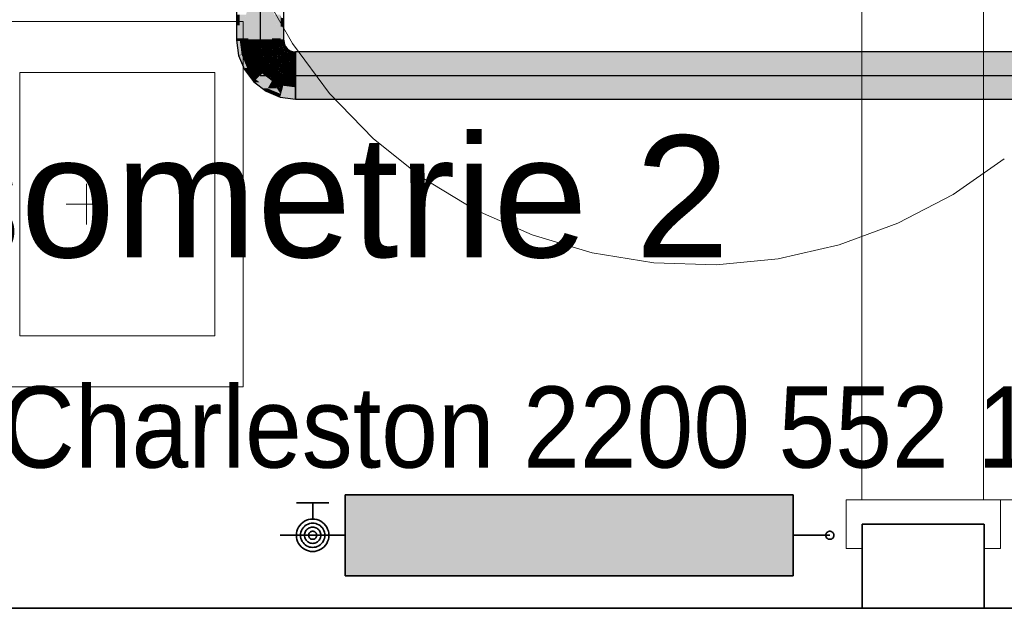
# Model space of a CAD drawing. Extents: x -297 to 573, y -46 to 548.
# Tile 13 of 256: x -34 to -10, y 193 to 208. Entities that reach past the tile are written whole.
import ezdxf
from ezdxf.lldxf.tags import DXFTag

# ---------------------------------------------------------------- set-up
doc = ezdxf.new("R2010")
doc.units = 0
doc.layers.get('0').update_dxf_attribs({"lineweight": 35})
for name, color, linetype, lineweight in [('0-Shading', 7, 'Continuous', 35), ('5_EG-BESTAND', 7, 'Continuous', 25), ('5_EG-HLSE', 7, 'Continuous', 25), ('5_EG-NEU', 7, 'Continuous', 25), ('H_Heizkoerpertext', 7, 'Continuous', 35)]:
    doc.layers.add(name, color=color, linetype=linetype, lineweight=lineweight)
for name, color, linetype, lineweight, true_color in [('H_Heizkoerper', 1, 'Continuous', 35, 0xff0000), ('H_Heizkoerperflaeche', 7, 'Continuous', 35, 0xc0c0c0), ('H_Ruecklauf', 5, 'Continuous', 35, 0x0000ff), ('H_Ruecklauf_EG', 5, 'Continuous', 25, 0x0000ff), ('H_Vorlauf', 1, 'Continuous', 35, 0xff0000), ('X_Text', 2, 'Continuous', 35, 0xffff00)]:
    doc.layers.add(name, color=color, linetype=linetype, lineweight=lineweight, true_color=true_color)
doc.styles.get("Standard").update_dxf_attribs({"font": 'arial.ttf'})
tags = doc.linetypes.add('ALL_S17', pattern=[0.0005, 0, -0.0005]).pattern_tags.tags
tags[6:7] = [DXFTag(74, 4), DXFTag(75, 0), DXFTag(340, '0'), DXFTag(46, 1.0), DXFTag(50, 0.0), DXFTag(44, 0.0), DXFTag(45, 0.0)]
tags[4:5] = [DXFTag(74, 4), DXFTag(75, 0), DXFTag(340, '0'), DXFTag(46, 1.0), DXFTag(50, 0.0), DXFTag(44, 0.0), DXFTag(45, 0.0)]
tags = doc.linetypes.add('PUNKT2_S9', pattern=[0.0005, 0, -0.0005]).pattern_tags.tags
tags[6:7] = [DXFTag(74, 4), DXFTag(75, 0), DXFTag(340, '0'), DXFTag(46, 1.0), DXFTag(50, 0.0), DXFTag(44, 0.0), DXFTag(45, 0.0)]
tags[4:5] = [DXFTag(74, 4), DXFTag(75, 0), DXFTag(340, '0'), DXFTag(46, 1.0), DXFTag(50, 0.0), DXFTag(44, 0.0), DXFTag(45, 0.0)]

# ---------------------------------------------------------------- blocks, each defined once
blk = doc.blocks.new('Shading-A07ALD3F1N', base_point=(92.985, 118.47))
at = {"layer": '0-Shading', "color": 174, "true_color": 0x0000a0}
for points in [[(-28.677, 207.405), (-28.685, 207.405), (-28.61, 210.388)], [(-28.685, 207.405), (-28.61, 210.388), (-28.685, 210.388)], [(-28.677, 207.405), (-28.607, 207.664), (-28.671, 207.664)], [(-28.607, 207.405), (-28.677, 207.405), (-28.607, 207.664)], [(-27.6, 207.084), (-27.603, 207.084), (-27.6, 207.654)], [(-27.603, 207.084), (-27.6, 207.654), (-27.603, 207.654)], [(-27.6, 207.374), (-27.525, 207.374), (-27.6, 207.654)], [(-28.685, 207.374), (-28.677, 207.405), (-28.685, 207.405)], [(-28.678, 207.374), (-28.685, 207.374), (-28.677, 207.405)], [(-28.684, 207.084), (-28.607, 207.084), (-28.677, 207.405)], [(-28.607, 207.084), (-28.607, 207.405), (-28.677, 207.405)], [(-27.525, 207.374), (-27.525, 207.586), (-27.582, 207.586)], [(-28.685, 207.036), (-28.678, 207.374), (-28.685, 207.374)], [(-27.599, 207.036), (-27.525, 207.036), (-27.6, 207.374)], [(-27.525, 207.036), (-27.6, 207.374), (-27.525, 207.374)], [(-28.685, 207.036), (-28.611, 207.036), (-28.684, 207.084)], [(-28.637, 206.673), (-28.611, 207.036), (-28.685, 207.036)], [(-28.611, 207.036), (-28.684, 207.084), (-28.607, 207.084)], [(-28.589, 206.673), (-28.637, 206.673), (-28.611, 207.036)], [(-28.611, 207.036), (-28.607, 207.036), (-28.607, 207.084)], [(-28.59, 206.681), (-28.607, 207.036), (-28.611, 207.036)], [(-28.561, 206.681), (-28.59, 206.681), (-28.607, 207.036)], [(-27.599, 207.036), (-27.6, 207.084), (-27.603, 207.084)], [(-27.603, 207.036), (-27.599, 207.036), (-27.603, 207.084)], [(-27.591, 206.943), (-27.599, 207.036), (-27.603, 207.036)], [(-27.584, 206.961), (-27.525, 207.036), (-27.599, 207.036)], [(-27.581, 206.943), (-27.591, 206.943), (-27.599, 207.036)], [(-27.59, 206.941), (-27.581, 206.943), (-27.591, 206.943)], [(-27.579, 206.941), (-27.59, 206.941), (-27.581, 206.943)], [(-27.557, 206.86), (-27.579, 206.941), (-27.59, 206.941)], [(-27.515, 206.961), (-27.584, 206.961), (-27.525, 207.036)], [(-27.581, 206.943), (-27.515, 206.961), (-27.584, 206.961)], [(-27.508, 206.943), (-27.581, 206.943), (-27.515, 206.961)], [(-27.555, 206.891), (-27.508, 206.943), (-27.581, 206.943)], [(-27.54, 206.86), (-27.557, 206.86), (-27.579, 206.941)], [(-27.486, 206.891), (-27.555, 206.891), (-27.508, 206.943)], [(-28.636, 206.661), (-28.589, 206.673), (-28.637, 206.673)], [(-28.585, 206.661), (-28.636, 206.661), (-28.589, 206.673)], [(-28.496, 206.322), (-28.585, 206.661), (-28.636, 206.661)], [(-28.589, 206.673), (-28.561, 206.681), (-28.59, 206.681)], [(-28.558, 206.673), (-28.589, 206.673), (-28.561, 206.681)], [(-28.48, 206.35), (-28.558, 206.673), (-28.589, 206.673)], [(-28.471, 206.322), (-28.496, 206.322), (-28.585, 206.661)], [(-28.424, 206.35), (-28.48, 206.35), (-28.558, 206.673)], [(-27.554, 206.852), (-27.54, 206.86), (-27.557, 206.86)], [(-27.54, 206.86), (-27.486, 206.891), (-27.555, 206.891)], [(-27.533, 206.852), (-27.554, 206.852), (-27.54, 206.86)], [(-27.536, 206.83), (-27.533, 206.852), (-27.554, 206.852)], [(-27.463, 206.86), (-27.54, 206.86), (-27.486, 206.891)], [(-27.515, 206.831), (-27.463, 206.86), (-27.54, 206.86)], [(-27.514, 206.83), (-27.536, 206.83), (-27.533, 206.852)], [(-27.495, 206.776), (-27.514, 206.83), (-27.536, 206.83)], [(-27.44, 206.831), (-27.515, 206.831), (-27.463, 206.86)], [(-27.48, 206.791), (-27.44, 206.831), (-27.515, 206.831)], [(-27.48, 206.791), (-27.493, 206.791), (-27.514, 206.83)], [(-27.489, 206.782), (-27.497, 206.782), (-27.514, 206.83)], [(-27.495, 206.776), (-27.489, 206.782), (-27.497, 206.782)], [(-27.482, 206.776), (-27.495, 206.776), (-27.489, 206.782)], [(-27.419, 206.717), (-27.482, 206.776), (-27.495, 206.776)], [(-27.489, 206.782), (-27.48, 206.791), (-27.493, 206.791)], [(-27.468, 206.782), (-27.489, 206.782), (-27.48, 206.791)], [(-27.486, 206.78), (-27.468, 206.782), (-27.489, 206.782)], [(-27.465, 206.78), (-27.486, 206.78), (-27.468, 206.782)], [(-27.419, 206.717), (-27.465, 206.78), (-27.486, 206.78)], [(-27.388, 206.791), (-27.48, 206.791), (-27.44, 206.831)], [(-27.472, 206.785), (-27.388, 206.791), (-27.48, 206.791)], [(-27.38, 206.785), (-27.472, 206.785), (-27.388, 206.791)], [(-27.407, 206.739), (-27.38, 206.785), (-27.472, 206.785)], [(-27.407, 206.739), (-27.427, 206.739), (-27.465, 206.78)], [(-27.415, 206.725), (-27.425, 206.725), (-27.465, 206.78)], [(-27.415, 206.725), (-27.407, 206.739), (-27.427, 206.739)], [(-27.419, 206.717), (-27.415, 206.725), (-27.425, 206.725)], [(-27.4, 206.717), (-27.419, 206.717), (-27.415, 206.725)], [(-27.33, 206.681), (-27.4, 206.717), (-27.419, 206.717)], [(-27.371, 206.725), (-27.415, 206.725), (-27.407, 206.739)], [(-27.38, 206.707), (-27.371, 206.725), (-27.415, 206.725)], [(-27.315, 206.739), (-27.407, 206.739), (-27.31, 206.756)], [(-27.407, 206.739), (-27.31, 206.756), (-27.397, 206.756)], [(-27.323, 206.707), (-27.315, 206.739), (-27.407, 206.739)], [(-27.31, 206.756), (-27.397, 206.756), (-27.38, 206.785)], [(-27.323, 206.707), (-27.38, 206.707), (-27.371, 206.725)], [(-27.33, 206.681), (-27.323, 206.707), (-27.38, 206.707)], [(-27.235, 206.681), (-27.33, 206.681), (-27.235, 206.696)], [(-27.33, 206.681), (-27.235, 206.696), (-27.326, 206.696)], [(-27.235, 206.668), (-27.235, 206.681), (-27.33, 206.681)], [(-27.235, 206.696), (-27.326, 206.696), (-27.323, 206.707)], [(-27.235, 206.707), (-27.323, 206.707), (-27.235, 206.746)], [(-27.323, 206.707), (-27.235, 206.746), (-27.313, 206.746)], [(-27.235, 206.696), (-27.235, 206.707), (-27.323, 206.707)], [(-27.235, 206.746), (-27.313, 206.746), (-27.31, 206.756)], [(-27.235, 206.696), (-23.748, 206.696), (-27.235, 206.746)], [(-23.748, 206.696), (-27.235, 206.746), (-23.939, 206.746)], [(-27.235, 206.668), (-23.642, 206.668), (-27.235, 206.696)], [(-23.642, 206.668), (-27.235, 206.696), (-23.748, 206.696)], [(-23.642, 206.668), (-12.14, 206.668), (-23.939, 206.746)], [(-12.14, 206.668), (-23.939, 206.746), (-12.199, 206.746)], [(-12.161, 206.696), (23.876, 206.696), (-12.199, 206.746)], [(23.876, 206.696), (-12.199, 206.746), (23.742, 206.746)], [(-12.14, 206.668), (23.952, 206.668), (-12.161, 206.696)], [(23.952, 206.668), (-12.161, 206.696), (23.876, 206.696)], [(-28.491, 206.311), (-28.471, 206.322), (-28.496, 206.322)], [(-28.463, 206.311), (-28.491, 206.311), (-28.471, 206.322)], [(-28.261, 206.011), (-28.463, 206.311), (-28.491, 206.311)], [(-28.471, 206.322), (-28.424, 206.35), (-28.48, 206.35)], [(-28.403, 206.322), (-28.471, 206.322), (-28.424, 206.35)], [(-28.297, 206.066), (-28.403, 206.322), (-28.471, 206.322)], [(-28.26, 206.011), (-28.261, 206.011), (-28.463, 206.311)], [(-28.206, 206.066), (-28.297, 206.066), (-28.403, 206.322)], [(-28.26, 206.011), (-28.206, 206.066), (-28.297, 206.066)], [(-28.26, 206.011), (-28.26, 206.011), (-28.261, 206.011)], [(-28.135, 206.011), (-28.26, 206.011), (-28.206, 206.066)], [(-28.248, 206.001), (-28.259, 206.011), (-28.26, 206.011)], [(-28.259, 206.011), (-28.26, 206.011), (-28.26, 206.011)], [(-28.248, 206.001), (-28.135, 206.011), (-28.26, 206.011)], [(-28.122, 206.001), (-28.248, 206.001), (-28.135, 206.011)], [(-27.921, 205.847), (-28.048, 205.847), (-28.248, 206.001)], [(-27.921, 205.847), (-28.122, 206.001), (-28.248, 206.001)], [(-27.96, 205.78), (-27.921, 205.847), (-28.048, 205.847)], [(-27.759, 205.78), (-27.96, 205.78), (-27.921, 205.847)], [(-27.792, 205.71), (-27.759, 205.78), (-27.96, 205.78)], [(-27.59, 205.71), (-27.792, 205.71), (-27.759, 205.78)], [(-27.61, 205.635), (-27.59, 205.71), (-27.792, 205.71)], [(-27.235, 205.664), (-27.603, 205.664), (-27.59, 205.71)], [(-27.235, 205.635), (-27.61, 205.635), (-27.235, 205.664)], [(-27.61, 205.635), (-27.235, 205.664), (-27.603, 205.664)], [(-27.235, 205.586), (-27.235, 205.635), (-27.61, 205.635)], [(-27.235, 205.586), (-22.427, 205.586), (-27.235, 205.664)], [(-22.427, 205.586), (-27.235, 205.664), (-22.332, 205.664)], [(-22.427, 205.586), (-11.888, 205.586), (-22.332, 205.664)], [(-11.888, 205.586), (-22.332, 205.664), (-11.871, 205.664)], [(-11.888, 205.586), (24.632, 205.586), (-11.871, 205.664)], [(24.632, 205.586), (-11.871, 205.664), (24.722, 205.664)]]:
    blk.add_solid(points, dxfattribs=at)
at = {"layer": '0-Shading', "color": 172, "true_color": 0x0000d9}
for points in [[(-28.607, 207.084), (-28.395, 207.084), (-28.395, 207.876)], [(-27.815, 207.084), (-27.603, 207.084), (-27.815, 207.876)], [(-28.607, 207.084), (-28.452, 207.664), (-28.607, 207.664)], [(-27.603, 207.084), (-27.603, 207.664), (-27.758, 207.664)], [(-28.607, 207.036), (-28.395, 207.036), (-28.607, 207.084)], [(-28.395, 207.036), (-28.607, 207.084), (-28.395, 207.084)], [(-28.568, 206.736), (-28.395, 207.036), (-28.607, 207.036)], [(-28.356, 206.736), (-28.568, 206.736), (-28.395, 207.036)], [(-27.815, 207.036), (-27.603, 207.036), (-27.815, 207.084)], [(-27.603, 207.036), (-27.815, 207.084), (-27.603, 207.084)], [(-27.802, 206.936), (-27.603, 207.036), (-27.815, 207.036)], [(-27.608, 206.936), (-27.802, 206.936), (-27.603, 207.036)], [(-27.795, 206.886), (-27.608, 206.936), (-27.802, 206.936)], [(-27.615, 206.886), (-27.795, 206.886), (-27.608, 206.936)], [(-27.586, 206.833), (-27.622, 206.833), (-27.59, 206.936)], [(-27.622, 206.833), (-27.59, 206.936), (-27.608, 206.936)], [(-27.608, 206.936), (-27.59, 206.941), (-27.607, 206.941)], [(-27.59, 206.936), (-27.608, 206.936), (-27.59, 206.941)], [(-27.59, 206.941), (-27.607, 206.941), (-27.603, 207.036)], [(-27.554, 206.852), (-27.587, 206.852), (-27.59, 206.941)], [(-28.561, 206.681), (-28.356, 206.736), (-28.568, 206.736)], [(-28.333, 206.681), (-28.561, 206.681), (-28.356, 206.736)], [(-28.468, 206.456), (-28.333, 206.681), (-28.561, 206.681)], [(-28.24, 206.456), (-28.468, 206.456), (-28.333, 206.681)], [(-27.764, 206.811), (-27.615, 206.886), (-27.795, 206.886)], [(-27.625, 206.811), (-27.764, 206.811), (-27.615, 206.886)], [(-27.737, 206.746), (-27.625, 206.811), (-27.764, 206.811)], [(-27.721, 206.746), (-27.737, 206.746), (-27.725, 206.753)], [(-27.662, 206.648), (-27.721, 206.746), (-27.737, 206.746)], [(-27.637, 206.753), (-27.725, 206.753), (-27.625, 206.811)], [(-27.659, 206.648), (-27.637, 206.753), (-27.725, 206.753)], [(-27.659, 206.648), (-27.662, 206.648), (-27.721, 206.746)], [(-27.658, 206.648), (-27.659, 206.648), (-27.625, 206.811)], [(-27.658, 206.646), (-27.592, 206.699), (-27.647, 206.699)], [(-27.625, 206.646), (-27.658, 206.646), (-27.593, 206.678)], [(-27.658, 206.646), (-27.593, 206.678), (-27.618, 206.678)], [(-27.592, 206.699), (-27.647, 206.699), (-27.587, 206.811)], [(-27.647, 206.699), (-27.587, 206.811), (-27.625, 206.811)], [(-27.598, 206.626), (-27.645, 206.626), (-27.593, 206.678)], [(-27.587, 206.811), (-27.625, 206.811), (-27.586, 206.833)], [(-27.625, 206.811), (-27.586, 206.833), (-27.622, 206.833)], [(-27.593, 206.678), (-27.618, 206.678), (-27.592, 206.699)], [(-27.598, 206.626), (-27.505, 206.673), (-27.593, 206.673)], [(-27.506, 206.678), (-27.593, 206.678), (-27.522, 206.749)], [(-27.593, 206.678), (-27.572, 206.699), (-27.592, 206.699)], [(-27.505, 206.673), (-27.593, 206.673), (-27.506, 206.678)], [(-27.593, 206.673), (-27.506, 206.678), (-27.593, 206.678)], [(-27.592, 206.699), (-27.523, 206.754), (-27.59, 206.754)], [(-27.572, 206.699), (-27.592, 206.699), (-27.522, 206.749)], [(-27.592, 206.699), (-27.522, 206.749), (-27.529, 206.749)], [(-27.523, 206.754), (-27.59, 206.754), (-27.548, 206.833)], [(-27.59, 206.754), (-27.548, 206.833), (-27.586, 206.833)], [(-27.586, 206.833), (-27.554, 206.852), (-27.587, 206.852)], [(-27.548, 206.833), (-27.586, 206.833), (-27.554, 206.852)], [(-27.497, 206.638), (-27.574, 206.638), (-27.505, 206.673)], [(-27.495, 206.776), (-27.53, 206.776), (-27.554, 206.852)], [(-27.523, 206.754), (-27.495, 206.776), (-27.53, 206.776)], [(-27.522, 206.749), (-27.529, 206.749), (-27.523, 206.754)], [(-27.518, 206.754), (-27.523, 206.754), (-27.495, 206.776)], [(-27.522, 206.749), (-27.518, 206.754), (-27.523, 206.754)], [(-27.478, 206.749), (-27.522, 206.749), (-27.495, 206.776)], [(-27.511, 206.702), (-27.478, 206.749), (-27.522, 206.749)], [(-27.449, 206.702), (-27.511, 206.702), (-27.478, 206.749)], [(-27.505, 206.673), (-27.449, 206.702), (-27.511, 206.702)], [(-27.505, 206.673), (-27.438, 206.685), (-27.483, 206.685)], [(-27.444, 206.673), (-27.505, 206.673), (-27.438, 206.685)], [(-27.499, 206.646), (-27.444, 206.673), (-27.505, 206.673)], [(-27.46, 206.646), (-27.499, 206.646), (-27.444, 206.673)], [(-27.419, 206.717), (-27.458, 206.717), (-27.495, 206.776)], [(-27.438, 206.685), (-27.483, 206.685), (-27.449, 206.702)], [(-27.34, 206.646), (-27.46, 206.646), (-27.335, 206.663)], [(-27.46, 206.646), (-27.335, 206.663), (-27.45, 206.663)], [(-27.449, 206.702), (-27.419, 206.717), (-27.458, 206.717)], [(-27.335, 206.663), (-27.45, 206.663), (-27.33, 206.681)], [(-27.45, 206.663), (-27.33, 206.681), (-27.44, 206.681)], [(-27.428, 206.702), (-27.449, 206.702), (-27.419, 206.717)], [(-27.438, 206.685), (-27.428, 206.702), (-27.449, 206.702)], [(-27.33, 206.681), (-27.44, 206.681), (-27.419, 206.717)], [(-27.235, 206.476), (-27.385, 206.476), (-27.235, 206.663)], [(-27.385, 206.476), (-27.235, 206.663), (-27.335, 206.663)], [(-27.235, 206.663), (-27.335, 206.663), (-27.235, 206.668)], [(-27.335, 206.663), (-27.235, 206.668), (-27.334, 206.668)], [(-27.235, 206.668), (-27.334, 206.668), (-27.33, 206.681)], [(-27.235, 206.456), (-23.222, 206.456), (-27.235, 206.668)], [(-23.222, 206.456), (-27.235, 206.668), (-23.642, 206.668)], [(-23.222, 206.456), (-12.055, 206.456), (-23.642, 206.668)], [(-12.055, 206.456), (-23.642, 206.668), (-12.14, 206.668)], [(-12.055, 206.456), (24.224, 206.456), (-12.14, 206.668)], [(24.224, 206.456), (-12.14, 206.668), (23.952, 206.668)], [(-28.424, 206.35), (-28.24, 206.456), (-28.468, 206.456)], [(-28.158, 206.35), (-28.424, 206.35), (-28.24, 206.456)], [(-27.66, 206.645), (-27.659, 206.648), (-27.662, 206.648)], [(-27.66, 206.645), (-27.658, 206.646), (-27.659, 206.646)], [(-27.657, 206.645), (-27.66, 206.645), (-27.658, 206.646)], [(-27.645, 206.626), (-27.657, 206.645), (-27.66, 206.645)], [(-27.658, 206.646), (-27.658, 206.648), (-27.659, 206.648)], [(-27.658, 206.646), (-27.659, 206.646), (-27.659, 206.648)], [(-27.645, 206.626), (-27.625, 206.646), (-27.658, 206.646)], [(-27.626, 206.611), (-27.598, 206.626), (-27.645, 206.626)], [(-27.598, 206.626), (-27.645, 206.626), (-27.598, 206.626)], [(-27.645, 206.626), (-27.598, 206.626), (-27.645, 206.626)], [(-27.578, 206.611), (-27.626, 206.611), (-27.586, 206.62)], [(-27.626, 206.611), (-27.599, 206.617), (-27.615, 206.617)], [(-27.541, 206.546), (-27.578, 206.611), (-27.626, 206.611)], [(-27.599, 206.617), (-27.615, 206.617), (-27.598, 206.626)], [(-27.599, 206.617), (-27.557, 206.626), (-27.598, 206.626)], [(-27.557, 206.626), (-27.598, 206.626), (-27.497, 206.638)], [(-27.598, 206.626), (-27.497, 206.638), (-27.574, 206.638)], [(-27.475, 206.62), (-27.586, 206.62), (-27.46, 206.646)], [(-27.518, 206.546), (-27.475, 206.62), (-27.586, 206.62)], [(-27.518, 206.546), (-27.541, 206.546), (-27.578, 206.611)], [(-27.525, 206.534), (-27.518, 206.546), (-27.541, 206.546)], [(-27.495, 206.534), (-27.525, 206.534), (-27.518, 206.546)], [(-27.385, 206.476), (-27.495, 206.534), (-27.525, 206.534)], [(-27.367, 206.546), (-27.518, 206.546), (-27.34, 206.646)], [(-27.518, 206.546), (-27.34, 206.646), (-27.46, 206.646)], [(-27.385, 206.476), (-27.367, 206.546), (-27.518, 206.546)], [(-27.497, 206.638), (-27.46, 206.646), (-27.499, 206.646)], [(-27.235, 206.456), (-27.235, 206.476), (-27.385, 206.476)], [(-28.321, 206.216), (-28.158, 206.35), (-28.424, 206.35)], [(-28.055, 206.216), (-28.321, 206.216), (-28.158, 206.35)], [(-28.206, 206.066), (-28.055, 206.216), (-28.321, 206.216)], [(-27.86, 206.066), (-28.206, 206.066), (-28.055, 206.216)], [(-28.161, 206.031), (-27.86, 206.066), (-28.206, 206.066)], [(-27.815, 206.031), (-28.161, 206.031), (-27.86, 206.066)], [(-27.921, 205.847), (-27.815, 206.031), (-28.161, 206.031)], [(-27.692, 205.847), (-27.921, 205.847), (-27.815, 206.031)], [(-27.66, 205.967), (-27.772, 205.967), (-27.815, 206.031)], [(-27.603, 205.716), (-27.66, 205.967), (-27.772, 205.967)], [(-27.535, 205.915), (-27.648, 205.915), (-27.66, 205.967)], [(-27.603, 205.716), (-27.692, 205.847), (-27.921, 205.847)], [(-27.603, 205.716), (-27.535, 205.915), (-27.648, 205.915)], [(-27.589, 205.716), (-27.603, 205.716), (-27.535, 205.915)], [(-27.59, 205.71), (-27.589, 205.716), (-27.603, 205.716)], [(-27.235, 205.71), (-27.59, 205.71), (-27.235, 205.876)], [(-27.59, 205.71), (-27.235, 205.876), (-27.546, 205.876)], [(-27.235, 205.664), (-27.235, 205.71), (-27.59, 205.71)], [(-27.235, 205.876), (-27.546, 205.876), (-27.535, 205.915)], [(-27.235, 205.664), (-22.332, 205.664), (-27.235, 205.876)], [(-22.332, 205.664), (-27.235, 205.876), (-22.466, 205.876)], [(-22.332, 205.664), (-11.871, 205.664), (-22.466, 205.876)], [(-11.871, 205.664), (-22.466, 205.876), (-11.9, 205.876)], [(-11.871, 205.664), (24.722, 205.664), (-11.9, 205.876)], [(24.722, 205.664), (-11.9, 205.876), (24.669, 205.876)]]:
    blk.add_solid(points, dxfattribs=at)
at = {"layer": '0-Shading', "color": 5, "true_color": 0x0000fa}
for points in [[(-28.395, 207.036), (-28.105, 207.036), (-28.395, 207.876)], [(-28.105, 207.036), (-28.395, 207.876), (-28.105, 207.876)], [(-28.105, 207.036), (-27.815, 207.036), (-28.105, 207.876)], [(-27.815, 207.036), (-28.105, 207.876), (-27.815, 207.876)], [(-28.365, 206.807), (-28.105, 207.036), (-28.395, 207.036)], [(-28.09, 206.807), (-28.365, 206.807), (-28.105, 207.036)], [(-28.076, 206.811), (-28.09, 206.811), (-28.105, 207.036)], [(-28.084, 206.878), (-27.815, 207.036), (-28.105, 207.036)], [(-27.823, 206.878), (-28.084, 206.878), (-27.815, 207.036)], [(-27.795, 206.886), (-27.822, 206.886), (-27.815, 207.036)], [(-28.356, 206.736), (-28.09, 206.807), (-28.365, 206.807)], [(-28.076, 206.736), (-28.356, 206.736), (-28.09, 206.807)], [(-28.287, 206.57), (-28.076, 206.736), (-28.356, 206.736)], [(-28.043, 206.57), (-28.287, 206.57), (-28.076, 206.736)], [(-28.075, 206.807), (-28.09, 206.807), (-28.076, 206.811)], [(-28.09, 206.807), (-28.076, 206.811), (-28.09, 206.811)], [(-28.046, 206.586), (-28.075, 206.807), (-28.09, 206.807)], [(-28.076, 206.811), (-27.823, 206.878), (-28.084, 206.878)], [(-27.832, 206.811), (-28.076, 206.811), (-27.823, 206.878)], [(-27.989, 206.601), (-28.019, 206.601), (-28.076, 206.811)], [(-28.022, 206.681), (-27.832, 206.811), (-28.076, 206.811)], [(-28.015, 206.586), (-28.046, 206.586), (-28.075, 206.807)], [(-27.85, 206.681), (-28.022, 206.681), (-27.832, 206.811)], [(-27.989, 206.601), (-27.85, 206.681), (-28.022, 206.681)], [(-27.867, 206.601), (-27.989, 206.601), (-27.85, 206.681)], [(-27.85, 206.476), (-27.893, 206.476), (-27.85, 206.681)], [(-27.85, 206.681), (-27.789, 206.716), (-27.845, 206.716)], [(-27.791, 206.681), (-27.85, 206.681), (-27.789, 206.716)], [(-27.799, 206.481), (-27.85, 206.481), (-27.791, 206.681)], [(-27.85, 206.481), (-27.791, 206.681), (-27.85, 206.681)], [(-27.789, 206.716), (-27.845, 206.716), (-27.795, 206.878)], [(-27.845, 206.716), (-27.795, 206.878), (-27.823, 206.878)], [(-27.823, 206.878), (-27.795, 206.886), (-27.822, 206.886)], [(-27.795, 206.878), (-27.823, 206.878), (-27.795, 206.886)], [(-27.737, 206.746), (-27.79, 206.746), (-27.795, 206.886)], [(-27.694, 206.605), (-27.794, 206.605), (-27.728, 206.716)], [(-27.794, 206.605), (-27.728, 206.716), (-27.789, 206.716)], [(-27.789, 206.716), (-27.737, 206.746), (-27.79, 206.746)], [(-27.728, 206.716), (-27.789, 206.716), (-27.737, 206.746)], [(-27.66, 206.645), (-27.706, 206.645), (-27.737, 206.746)], [(-28.24, 206.456), (-28.043, 206.57), (-28.287, 206.57)], [(-28.004, 206.456), (-28.24, 206.456), (-28.043, 206.57)], [(-28.162, 206.354), (-28.004, 206.456), (-28.24, 206.456)], [(-27.969, 206.354), (-28.162, 206.354), (-28.004, 206.456)], [(-28.043, 206.57), (-28.015, 206.586), (-28.046, 206.586)], [(-28.009, 206.57), (-28.043, 206.57), (-28.015, 206.586)], [(-27.986, 206.402), (-28.009, 206.57), (-28.043, 206.57)], [(-28.015, 206.586), (-27.989, 206.601), (-28.019, 206.601)], [(-27.977, 206.586), (-28.015, 206.586), (-27.989, 206.601)], [(-27.97, 206.476), (-27.977, 206.586), (-28.015, 206.586)], [(-27.939, 206.402), (-27.986, 206.402), (-28.009, 206.57)], [(-27.893, 206.476), (-27.867, 206.601), (-27.989, 206.601)], [(-27.893, 206.476), (-27.97, 206.476), (-27.977, 206.586)], [(-27.939, 206.402), (-27.893, 206.476), (-27.97, 206.476)], [(-27.883, 206.402), (-27.939, 206.402), (-27.893, 206.476)], [(-27.85, 206.421), (-27.85, 206.476), (-27.893, 206.476)], [(-27.852, 206.422), (-27.886, 206.422), (-27.893, 206.476)], [(-27.872, 206.399), (-27.882, 206.399), (-27.886, 206.422)], [(-27.885, 206.421), (-27.852, 206.422), (-27.886, 206.422)], [(-27.85, 206.421), (-27.885, 206.421), (-27.852, 206.422)], [(-27.872, 206.399), (-27.85, 206.421), (-27.885, 206.421)], [(-27.81, 206.39), (-27.881, 206.39), (-27.85, 206.421)], [(-27.85, 206.421), (-27.799, 206.481), (-27.85, 206.481)], [(-27.85, 206.421), (-27.799, 206.472), (-27.807, 206.472)], [(-27.804, 206.421), (-27.85, 206.421), (-27.799, 206.472)], [(-27.808, 206.388), (-27.804, 206.421), (-27.85, 206.421)], [(-27.675, 206.388), (-27.808, 206.388), (-27.668, 206.498)], [(-27.808, 206.388), (-27.668, 206.498), (-27.74, 206.498)], [(-27.808, 206.388), (-27.756, 206.472), (-27.799, 206.472)], [(-27.799, 206.472), (-27.807, 206.472), (-27.799, 206.481)], [(-27.799, 206.481), (-27.694, 206.605), (-27.794, 206.605)], [(-27.756, 206.472), (-27.799, 206.472), (-27.687, 206.584)], [(-27.79, 206.481), (-27.799, 206.481), (-27.687, 206.584)], [(-27.799, 206.481), (-27.687, 206.584), (-27.712, 206.584)], [(-27.799, 206.472), (-27.79, 206.481), (-27.799, 206.481)], [(-27.668, 206.498), (-27.74, 206.498), (-27.687, 206.584)], [(-27.687, 206.584), (-27.712, 206.584), (-27.694, 206.605)], [(-27.694, 206.605), (-27.66, 206.645), (-27.706, 206.645)], [(-27.667, 206.605), (-27.694, 206.605), (-27.661, 206.61)], [(-27.694, 206.605), (-27.661, 206.61), (-27.69, 206.61)], [(-27.687, 206.584), (-27.667, 206.605), (-27.694, 206.605)], [(-27.661, 206.61), (-27.69, 206.61), (-27.66, 206.645)], [(-27.663, 206.584), (-27.687, 206.584), (-27.661, 206.61)], [(-27.668, 206.498), (-27.663, 206.584), (-27.687, 206.584)], [(-27.666, 206.29), (-27.681, 206.29), (-27.591, 206.419)], [(-27.681, 206.29), (-27.591, 206.419), (-27.598, 206.419)], [(-27.608, 206.404), (-27.674, 206.404), (-27.598, 206.419)], [(-27.674, 206.404), (-27.598, 206.419), (-27.673, 206.419)], [(-27.598, 206.419), (-27.673, 206.419), (-27.525, 206.534)], [(-27.673, 206.419), (-27.525, 206.534), (-27.666, 206.534)], [(-27.437, 206.282), (-27.67, 206.282), (-27.4, 206.421)], [(-27.67, 206.282), (-27.4, 206.421), (-27.59, 206.421)], [(-27.525, 206.534), (-27.666, 206.534), (-27.661, 206.61)], [(-27.645, 206.626), (-27.661, 206.626), (-27.66, 206.645)], [(-27.661, 206.61), (-27.645, 206.626), (-27.661, 206.626)], [(-27.624, 206.61), (-27.661, 206.61), (-27.626, 206.611)], [(-27.661, 206.61), (-27.626, 206.611), (-27.66, 206.611)], [(-27.525, 206.534), (-27.624, 206.61), (-27.661, 206.61)], [(-27.626, 206.611), (-27.66, 206.611), (-27.645, 206.626)], [(-27.591, 206.419), (-27.598, 206.419), (-27.59, 206.421)], [(-27.598, 206.419), (-27.59, 206.421), (-27.597, 206.421)], [(-27.59, 206.421), (-27.597, 206.421), (-27.525, 206.534)], [(-27.4, 206.421), (-27.59, 206.421), (-27.393, 206.448)], [(-27.59, 206.421), (-27.428, 206.443), (-27.577, 206.443)], [(-27.428, 206.443), (-27.577, 206.443), (-27.525, 206.534)], [(-27.385, 206.476), (-27.463, 206.476), (-27.525, 206.534)], [(-27.433, 206.448), (-27.385, 206.476), (-27.463, 206.476)], [(-27.235, 206.196), (-27.46, 206.196), (-27.235, 206.448)], [(-27.46, 206.196), (-27.235, 206.448), (-27.393, 206.448)], [(-27.393, 206.448), (-27.433, 206.448), (-27.385, 206.476)], [(-27.428, 206.443), (-27.393, 206.448), (-27.433, 206.448)], [(-27.235, 206.448), (-27.393, 206.448), (-27.235, 206.456)], [(-27.393, 206.448), (-27.235, 206.456), (-27.391, 206.456)], [(-27.235, 206.456), (-27.391, 206.456), (-27.385, 206.476)], [(-27.235, 206.166), (-22.791, 206.166), (-27.235, 206.456)], [(-22.791, 206.166), (-27.235, 206.456), (-23.222, 206.456)], [(-22.791, 206.166), (-11.967, 206.166), (-23.222, 206.456)], [(-11.967, 206.166), (-23.222, 206.456), (-12.055, 206.456)], [(-11.967, 206.166), (24.487, 206.166), (-12.055, 206.456)], [(24.487, 206.166), (-12.055, 206.456), (24.224, 206.456)], [(-28.055, 206.216), (-27.969, 206.354), (-28.162, 206.354)], [(-27.907, 206.216), (-28.055, 206.216), (-27.956, 206.315)], [(-28.055, 206.216), (-27.956, 206.315), (-27.993, 206.315)], [(-27.815, 206.031), (-27.907, 206.216), (-28.055, 206.216)], [(-27.956, 206.315), (-27.993, 206.315), (-27.969, 206.354)], [(-27.969, 206.354), (-27.939, 206.402), (-27.986, 206.402)], [(-27.919, 206.354), (-27.969, 206.354), (-27.939, 206.402)], [(-27.919, 206.352), (-27.969, 206.352), (-27.919, 206.354)], [(-27.969, 206.352), (-27.919, 206.354), (-27.969, 206.354)], [(-27.956, 206.315), (-27.919, 206.352), (-27.969, 206.352)], [(-27.867, 206.315), (-27.956, 206.315), (-27.881, 206.39)], [(-27.815, 206.031), (-27.867, 206.315), (-27.956, 206.315)], [(-27.934, 206.39), (-27.883, 206.402), (-27.939, 206.402)], [(-27.881, 206.39), (-27.934, 206.39), (-27.883, 206.402)], [(-27.919, 206.352), (-27.881, 206.39), (-27.934, 206.39)], [(-27.881, 206.39), (-27.872, 206.399), (-27.882, 206.399)], [(-27.808, 206.388), (-27.81, 206.39), (-27.881, 206.39)], [(-27.808, 206.388), (-27.881, 206.388), (-27.881, 206.39)], [(-27.854, 206.24), (-27.808, 206.388), (-27.881, 206.388)], [(-27.791, 206.24), (-27.854, 206.24), (-27.808, 206.388)], [(-27.776, 206.106), (-27.829, 206.106), (-27.854, 206.24)], [(-27.776, 206.106), (-27.791, 206.24), (-27.854, 206.24)], [(-27.743, 206.17), (-27.784, 206.17), (-27.808, 206.388)], [(-27.681, 206.29), (-27.675, 206.388), (-27.808, 206.388)], [(-27.681, 206.29), (-27.779, 206.29), (-27.808, 206.388)], [(-27.776, 206.106), (-27.743, 206.17), (-27.784, 206.17)], [(-27.743, 206.17), (-27.681, 206.29), (-27.779, 206.29)], [(-27.74, 206.161), (-27.748, 206.161), (-27.743, 206.17)], [(-27.735, 206.17), (-27.743, 206.17), (-27.679, 206.267)], [(-27.743, 206.17), (-27.679, 206.267), (-27.693, 206.267)], [(-27.74, 206.161), (-27.735, 206.17), (-27.743, 206.17)], [(-27.672, 206.161), (-27.74, 206.161), (-27.679, 206.267)], [(-27.679, 206.267), (-27.693, 206.267), (-27.681, 206.29)], [(-27.681, 206.29), (-27.608, 206.404), (-27.674, 206.404)], [(-27.67, 206.282), (-27.666, 206.29), (-27.681, 206.29)], [(-27.67, 206.282), (-27.68, 206.282), (-27.681, 206.29)], [(-27.679, 206.267), (-27.67, 206.282), (-27.68, 206.282)], [(-27.632, 206.267), (-27.679, 206.267), (-27.67, 206.282)], [(-27.573, 206.223), (-27.676, 206.223), (-27.679, 206.267)], [(-27.504, 206.196), (-27.632, 206.267), (-27.679, 206.267)], [(-27.472, 206.182), (-27.674, 206.182), (-27.676, 206.223)], [(-27.472, 206.182), (-27.573, 206.223), (-27.676, 206.223)], [(-27.66, 205.967), (-27.472, 206.182), (-27.674, 206.182)], [(-27.46, 206.196), (-27.437, 206.282), (-27.67, 206.282)], [(-27.522, 205.967), (-27.66, 205.967), (-27.464, 206.181)], [(-27.66, 205.967), (-27.464, 206.181), (-27.473, 206.181)], [(-27.46, 206.196), (-27.504, 206.196), (-27.632, 206.267)], [(-27.472, 206.182), (-27.46, 206.196), (-27.504, 206.196)], [(-27.464, 206.181), (-27.473, 206.181), (-27.472, 206.182)], [(-27.464, 206.182), (-27.472, 206.182), (-27.46, 206.196)], [(-27.464, 206.181), (-27.464, 206.182), (-27.472, 206.182)], [(-27.235, 206.166), (-27.468, 206.166), (-27.46, 206.196)], [(-27.235, 206.166), (-27.235, 206.196), (-27.46, 206.196)], [(-27.815, 206.031), (-27.776, 206.106), (-27.829, 206.106)], [(-27.815, 206.031), (-27.74, 206.161), (-27.748, 206.161)], [(-27.695, 206.031), (-27.815, 206.031), (-27.74, 206.161)], [(-27.675, 205.973), (-27.695, 206.031), (-27.815, 206.031)], [(-27.675, 205.973), (-27.672, 206.161), (-27.74, 206.161)], [(-27.66, 205.973), (-27.675, 205.973), (-27.672, 206.161)], [(-27.66, 205.967), (-27.66, 205.973), (-27.675, 205.973)], [(-27.535, 205.915), (-27.522, 205.967), (-27.66, 205.967)], [(-27.235, 205.915), (-27.535, 205.915), (-27.235, 206.166)], [(-27.535, 205.915), (-27.235, 206.166), (-27.468, 206.166)], [(-27.235, 205.876), (-22.466, 205.876), (-27.235, 206.166)], [(-22.466, 205.876), (-27.235, 206.166), (-22.791, 206.166)], [(-22.466, 205.876), (-11.9, 205.876), (-22.791, 206.166)], [(-11.9, 205.876), (-22.791, 206.166), (-11.967, 206.166)], [(-11.9, 205.876), (24.669, 205.876), (-11.967, 206.166)], [(24.669, 205.876), (-11.967, 206.166), (24.487, 206.166)], [(-27.235, 205.876), (-27.235, 205.915), (-27.535, 205.915)]]:
    blk.add_solid(points, dxfattribs=at)
blk = doc.blocks.new('Referenz-A07ALD4Q1N', base_point=(-101.907, -12.836))
at = {"layer": '5_EG-BESTAND', "color": 0, "linetype": 'ALL_S17', "lineweight": 13, "ltscale": 0.13}
for p, q in [((-28.067, 208.292), (-27.312, 206.952)), ((-27.312, 206.952), (-26.393, 205.72)), ((-26.393, 205.72), (-25.323, 204.615)), ((-25.323, 204.615), (-24.121, 203.656)), ((-11.034, 203.237), (-9.773, 204.117)), ((-24.121, 203.656), (-22.806, 202.859)), ((-12.398, 202.526), (-11.034, 203.237)), ((-22.806, 202.859), (-21.4, 202.237)), ((-13.841, 201.994), (-12.398, 202.526)), ((-21.4, 202.237), (-19.925, 201.799)), ((-15.34, 201.652), (-13.841, 201.994)), ((-19.925, 201.799), (-18.407, 201.554)), ((-16.871, 201.505), (-15.34, 201.652)), ((-18.407, 201.554), (-16.871, 201.505))]:
    blk.add_line(p, q, dxfattribs=at)
at = {"layer": '5_EG-BESTAND', "color": 0, "lineweight": 35}
blk.add_line((34.102, 193.038), (-38.525, 193.038), dxfattribs=at)
at = {"layer": '5_EG-HLSE', "color": 0, "lineweight": 13}
for p, q in [((-35.525, 207.498), (-28.525, 207.498)), ((-28.525, 207.498), (-28.525, 198.498)), ((-29.225, 206.243), (-34.025, 206.243)), ((-34.025, 206.243), (-34.025, 199.754)), ((-29.225, 199.754), (-29.225, 206.243)), ((-32.384, 203.498), (-32.384, 202.498)), ((-32.884, 202.998), (-31.884, 202.998)), ((-34.025, 199.754), (-29.225, 199.754)), ((-28.525, 198.498), (-35.525, 198.498)), ((-26.011, 195.838), (-14.971, 195.838)), ((-26.011, 195.838), (-26.011, 193.838)), ((-14.971, 193.838), (-14.971, 195.838)), ((-26.011, 193.838), (-14.971, 193.838))]:
    blk.add_line(p, q, dxfattribs=at)
at = {"layer": '5_EG-NEU', "color": 0, "linetype": 'PUNKT2_S9', "lineweight": 13, "ltscale": 0.13}
for p, q in [((-13.281, 209.71), (-13.281, 195.71)), ((-10.282, 209.71), (-10.282, 195.71))]:
    blk.add_line(p, q, dxfattribs=at)
at = {"layer": '5_EG-NEU', "color": 0, "lineweight": 13}
for p, q in [((-9.871, 195.71), (-13.671, 195.71)), ((-13.671, 195.71), (-13.671, 194.51)), ((4.099, 195.71), (-9.901, 195.71)), ((-9.871, 194.51), (-9.871, 195.71)), ((-13.271, 194.51), (-13.271, 195.11)), ((-13.271, 195.11), (-10.271, 195.11)), ((-10.271, 195.11), (-10.271, 194.51)), ((-13.671, 194.51), (-13.271, 194.51)), ((-10.271, 194.51), (-9.871, 194.51))]:
    blk.add_line(p, q, dxfattribs=at)
at = {"layer": '5_EG-NEU', "color": 0, "lineweight": 35}
for p, q in [((-13.271, 195.11), (-13.271, 193.038)), ((-13.271, 195.11), (-10.281, 195.11)), ((-10.271, 195.11), (-10.271, 193.038))]:
    blk.add_line(p, q, dxfattribs=at)
blk = doc.blocks.new('Heizkörper-A07ALD5C1N', base_point=(-35.886, 192.439))
at = {"color": 0, "linetype": 'ByBlock', "lineweight": -2, "ltscale": 0.35}
for p, q in [((-26.011, 193.838), (-26.011, 195.838)), ((-26.011, 195.838), (-14.971, 195.838)), ((-14.971, 195.838), (-14.971, 193.838)), ((-14.971, 193.838), (-26.011, 193.838))]:
    blk.add_line(p, q, dxfattribs=at)
at = {"layer": 'H_Heizkoerperflaeche', "linetype": 'ByBlock', "lineweight": -2, "ltscale": 0.35}
for points in [[(-26.011, 193.838), (-14.971, 193.838), (-26.011, 195.838)], [(-14.971, 193.838), (-26.011, 195.838), (-14.971, 195.838)]]:
    blk.add_solid(points, dxfattribs=at)
at = {"layer": 'H_Ruecklauf', "linetype": 'ByBlock', "lineweight": -2, "ltscale": 0.35}
for p, q in [((-14.971, 194.838), (-14.071, 194.838)), ((-14.17, 194.851), (-14.171, 194.838)), ((-14.171, 194.838), (-14.17, 194.825)), ((-14.168, 194.864), (-14.17, 194.851)), ((-14.17, 194.825), (-14.168, 194.812)), ((-14.164, 194.876), (-14.168, 194.864)), ((-14.168, 194.812), (-14.164, 194.8)), ((-14.158, 194.888), (-14.164, 194.876)), ((-14.164, 194.8), (-14.158, 194.788)), ((-14.151, 194.899), (-14.158, 194.888)), ((-14.158, 194.788), (-14.151, 194.777)), ((-14.142, 194.909), (-14.151, 194.899)), ((-14.151, 194.777), (-14.142, 194.768)), ((-14.132, 194.918), (-14.142, 194.909)), ((-14.142, 194.768), (-14.132, 194.759)), ((-14.121, 194.925), (-14.132, 194.918)), ((-14.11, 194.931), (-14.121, 194.925)), ((-14.097, 194.935), (-14.11, 194.931)), ((-14.084, 194.937), (-14.097, 194.935)), ((-14.071, 194.938), (-14.084, 194.937)), ((-14.058, 194.937), (-14.071, 194.938)), ((-14.045, 194.935), (-14.058, 194.937)), ((-14.033, 194.931), (-14.045, 194.935)), ((-14.021, 194.925), (-14.033, 194.931)), ((-14.01, 194.918), (-14.021, 194.925)), ((-14.001, 194.909), (-14.01, 194.918)), ((-14.01, 194.759), (-14.001, 194.768)), ((-13.992, 194.899), (-14.001, 194.909)), ((-14.001, 194.768), (-13.992, 194.777)), ((-13.985, 194.888), (-13.992, 194.899)), ((-13.992, 194.777), (-13.985, 194.788)), ((-13.979, 194.876), (-13.985, 194.888)), ((-13.985, 194.788), (-13.979, 194.8)), ((-13.975, 194.864), (-13.979, 194.876)), ((-13.979, 194.8), (-13.975, 194.812)), ((-13.972, 194.851), (-13.975, 194.864)), ((-13.975, 194.812), (-13.972, 194.825)), ((-13.971, 194.838), (-13.972, 194.851)), ((-13.972, 194.825), (-13.971, 194.838)), ((-14.132, 194.759), (-14.121, 194.752)), ((-14.121, 194.752), (-14.11, 194.746)), ((-14.11, 194.746), (-14.097, 194.742)), ((-14.097, 194.742), (-14.084, 194.739)), ((-14.084, 194.739), (-14.071, 194.738)), ((-14.071, 194.738), (-14.058, 194.739)), ((-14.058, 194.739), (-14.045, 194.742)), ((-14.045, 194.742), (-14.033, 194.746)), ((-14.033, 194.746), (-14.021, 194.752)), ((-14.021, 194.752), (-14.01, 194.759))]:
    blk.add_line(p, q, dxfattribs=at)
at = {"layer": 'H_Vorlauf', "color": 0, "linetype": 'ByBlock', "lineweight": -2, "ltscale": 0.35}
for p, q in [((-27.211, 195.638), (-26.411, 195.638)), ((-26.811, 195.238), (-26.811, 195.638)), ((-27.158, 195.038), (-27.181, 194.991)), ((-27.129, 195.082), (-27.158, 195.038)), ((-27.094, 195.121), (-27.129, 195.082)), ((-27.055, 195.156), (-27.094, 195.121)), ((-27.049, 195.021), (-27.071, 194.988)), ((-27.011, 195.185), (-27.055, 195.156)), ((-27.023, 195.05), (-27.049, 195.021)), ((-26.994, 195.076), (-27.023, 195.05)), ((-26.964, 195.208), (-27.011, 195.185)), ((-26.961, 195.098), (-26.994, 195.076)), ((-26.915, 195.225), (-26.964, 195.208)), ((-26.926, 195.115), (-26.961, 195.098)), ((-26.911, 195.011), (-26.933, 194.997)), ((-26.889, 195.128), (-26.926, 195.115)), ((-26.864, 195.235), (-26.915, 195.225)), ((-26.888, 195.023), (-26.911, 195.011)), ((-26.85, 195.136), (-26.889, 195.128)), ((-26.863, 195.031), (-26.888, 195.023)), ((-26.811, 195.238), (-26.864, 195.235)), ((-26.837, 195.037), (-26.863, 195.031)), ((-26.811, 195.138), (-26.85, 195.136)), ((-26.811, 195.038), (-26.837, 195.037)), ((-26.759, 195.235), (-26.811, 195.238)), ((-26.772, 195.136), (-26.811, 195.138)), ((-26.785, 195.037), (-26.811, 195.038)), ((-26.76, 195.031), (-26.785, 195.037)), ((-26.734, 195.128), (-26.772, 195.136)), ((-26.735, 195.023), (-26.76, 195.031)), ((-26.708, 195.225), (-26.759, 195.235)), ((-26.711, 195.011), (-26.735, 195.023)), ((-26.697, 195.115), (-26.734, 195.128)), ((-26.69, 194.997), (-26.711, 195.011)), ((-26.658, 195.208), (-26.708, 195.225)), ((-26.661, 195.098), (-26.697, 195.115)), ((-26.629, 195.076), (-26.661, 195.098)), ((-26.611, 195.185), (-26.658, 195.208)), ((-26.599, 195.05), (-26.629, 195.076)), ((-26.568, 195.156), (-26.611, 195.185)), ((-26.573, 195.021), (-26.599, 195.05)), ((-26.552, 194.988), (-26.573, 195.021)), ((-26.528, 195.121), (-26.568, 195.156)), ((-26.494, 195.082), (-26.528, 195.121)), ((-26.465, 195.038), (-26.494, 195.082)), ((-26.442, 194.991), (-26.465, 195.038)), ((-26.011, 194.838), (-27.611, 194.838)), ((-27.208, 194.89), (-27.211, 194.838)), ((-27.211, 194.838), (-27.208, 194.786)), ((-27.198, 194.942), (-27.208, 194.89)), ((-27.208, 194.786), (-27.198, 194.735)), ((-27.181, 194.991), (-27.198, 194.942)), ((-27.109, 194.877), (-27.111, 194.838)), ((-27.111, 194.838), (-27.109, 194.799)), ((-27.101, 194.916), (-27.109, 194.877)), ((-27.109, 194.799), (-27.101, 194.761)), ((-27.088, 194.953), (-27.101, 194.916)), ((-27.071, 194.988), (-27.088, 194.953)), ((-27.01, 194.864), (-27.011, 194.838)), ((-27.011, 194.838), (-27.01, 194.812)), ((-27.005, 194.89), (-27.01, 194.864)), ((-27.01, 194.812), (-27.005, 194.786)), ((-26.996, 194.915), (-27.005, 194.89)), ((-27.005, 194.786), (-26.996, 194.762)), ((-26.985, 194.938), (-26.996, 194.915)), ((-26.97, 194.96), (-26.985, 194.938)), ((-26.953, 194.98), (-26.97, 194.96)), ((-26.933, 194.997), (-26.953, 194.98)), ((-26.91, 194.851), (-26.911, 194.838)), ((-26.911, 194.838), (-26.91, 194.825)), ((-26.908, 194.864), (-26.91, 194.851)), ((-26.91, 194.825), (-26.908, 194.812)), ((-26.904, 194.876), (-26.908, 194.864)), ((-26.908, 194.812), (-26.904, 194.8)), ((-26.898, 194.888), (-26.904, 194.876)), ((-26.904, 194.8), (-26.898, 194.788)), ((-26.891, 194.899), (-26.898, 194.888)), ((-26.898, 194.788), (-26.891, 194.777)), ((-26.882, 194.909), (-26.891, 194.899)), ((-26.891, 194.777), (-26.882, 194.768)), ((-26.872, 194.918), (-26.882, 194.909)), ((-26.882, 194.768), (-26.872, 194.759)), ((-26.861, 194.925), (-26.872, 194.918)), ((-26.85, 194.931), (-26.861, 194.925)), ((-26.837, 194.935), (-26.85, 194.931)), ((-26.824, 194.937), (-26.837, 194.935)), ((-26.811, 194.938), (-26.824, 194.937)), ((-26.798, 194.937), (-26.811, 194.938)), ((-26.785, 194.935), (-26.798, 194.937)), ((-26.773, 194.931), (-26.785, 194.935)), ((-26.761, 194.925), (-26.773, 194.931)), ((-26.75, 194.918), (-26.761, 194.925)), ((-26.741, 194.909), (-26.75, 194.918)), ((-26.75, 194.759), (-26.741, 194.768)), ((-26.732, 194.899), (-26.741, 194.909)), ((-26.741, 194.768), (-26.732, 194.777)), ((-26.725, 194.888), (-26.732, 194.899)), ((-26.732, 194.777), (-26.725, 194.788)), ((-26.719, 194.876), (-26.725, 194.888)), ((-26.725, 194.788), (-26.719, 194.8)), ((-26.715, 194.864), (-26.719, 194.876)), ((-26.719, 194.8), (-26.715, 194.812)), ((-26.712, 194.851), (-26.715, 194.864)), ((-26.715, 194.812), (-26.712, 194.825)), ((-26.711, 194.838), (-26.712, 194.851)), ((-26.712, 194.825), (-26.711, 194.838)), ((-26.67, 194.98), (-26.69, 194.997)), ((-26.653, 194.96), (-26.67, 194.98)), ((-26.638, 194.938), (-26.653, 194.96)), ((-26.627, 194.915), (-26.638, 194.938)), ((-26.618, 194.89), (-26.627, 194.915)), ((-26.627, 194.762), (-26.618, 194.786)), ((-26.613, 194.864), (-26.618, 194.89)), ((-26.618, 194.786), (-26.613, 194.812)), ((-26.611, 194.838), (-26.613, 194.864)), ((-26.613, 194.812), (-26.611, 194.838)), ((-26.534, 194.953), (-26.552, 194.988)), ((-26.522, 194.916), (-26.534, 194.953)), ((-26.514, 194.877), (-26.522, 194.916)), ((-26.522, 194.761), (-26.514, 194.799)), ((-26.511, 194.838), (-26.514, 194.877)), ((-26.514, 194.799), (-26.511, 194.838)), ((-26.425, 194.942), (-26.442, 194.991)), ((-26.415, 194.89), (-26.425, 194.942)), ((-26.425, 194.735), (-26.415, 194.786)), ((-26.411, 194.838), (-26.415, 194.89)), ((-26.415, 194.786), (-26.411, 194.838)), ((-27.198, 194.735), (-27.181, 194.685)), ((-27.181, 194.685), (-27.158, 194.638)), ((-27.158, 194.638), (-27.129, 194.595)), ((-27.129, 194.595), (-27.094, 194.555)), ((-27.101, 194.761), (-27.088, 194.723)), ((-27.094, 194.555), (-27.055, 194.521)), ((-27.088, 194.723), (-27.071, 194.688)), ((-27.071, 194.688), (-27.049, 194.656)), ((-27.049, 194.656), (-27.023, 194.626)), ((-27.023, 194.626), (-26.994, 194.6)), ((-26.996, 194.762), (-26.985, 194.738)), ((-26.994, 194.6), (-26.961, 194.578)), ((-26.985, 194.738), (-26.97, 194.716)), ((-26.97, 194.716), (-26.953, 194.697)), ((-26.961, 194.578), (-26.926, 194.561)), ((-26.953, 194.697), (-26.933, 194.68)), ((-26.933, 194.68), (-26.911, 194.665)), ((-26.926, 194.561), (-26.889, 194.548)), ((-26.911, 194.665), (-26.888, 194.653)), ((-26.889, 194.548), (-26.85, 194.541)), ((-26.888, 194.653), (-26.863, 194.645)), ((-26.872, 194.759), (-26.861, 194.752)), ((-26.863, 194.645), (-26.837, 194.64)), ((-26.861, 194.752), (-26.85, 194.746)), ((-26.85, 194.746), (-26.837, 194.742)), ((-26.85, 194.541), (-26.811, 194.538)), ((-26.837, 194.742), (-26.824, 194.739)), ((-26.837, 194.64), (-26.811, 194.638)), ((-26.824, 194.739), (-26.811, 194.738)), ((-26.811, 194.738), (-26.798, 194.739)), ((-26.811, 194.638), (-26.785, 194.64)), ((-26.811, 194.538), (-26.772, 194.541)), ((-26.798, 194.739), (-26.785, 194.742)), ((-26.785, 194.742), (-26.773, 194.746)), ((-26.785, 194.64), (-26.76, 194.645)), ((-26.773, 194.746), (-26.761, 194.752)), ((-26.772, 194.541), (-26.734, 194.548)), ((-26.761, 194.752), (-26.75, 194.759)), ((-26.76, 194.645), (-26.735, 194.653)), ((-26.735, 194.653), (-26.711, 194.665)), ((-26.734, 194.548), (-26.697, 194.561)), ((-26.711, 194.665), (-26.69, 194.68)), ((-26.697, 194.561), (-26.661, 194.578)), ((-26.69, 194.68), (-26.67, 194.697)), ((-26.67, 194.697), (-26.653, 194.716)), ((-26.661, 194.578), (-26.629, 194.6)), ((-26.653, 194.716), (-26.638, 194.738)), ((-26.638, 194.738), (-26.627, 194.762)), ((-26.629, 194.6), (-26.599, 194.626)), ((-26.599, 194.626), (-26.573, 194.656)), ((-26.573, 194.656), (-26.552, 194.688)), ((-26.568, 194.521), (-26.528, 194.555)), ((-26.552, 194.688), (-26.534, 194.723)), ((-26.534, 194.723), (-26.522, 194.761)), ((-26.528, 194.555), (-26.494, 194.595)), ((-26.494, 194.595), (-26.465, 194.638)), ((-26.465, 194.638), (-26.442, 194.685)), ((-26.442, 194.685), (-26.425, 194.735)), ((-27.055, 194.521), (-27.011, 194.492)), ((-27.011, 194.492), (-26.964, 194.469)), ((-26.964, 194.469), (-26.915, 194.452)), ((-26.915, 194.452), (-26.864, 194.442)), ((-26.864, 194.442), (-26.811, 194.438)), ((-26.811, 194.438), (-26.759, 194.442)), ((-26.759, 194.442), (-26.708, 194.452)), ((-26.708, 194.452), (-26.658, 194.469)), ((-26.658, 194.469), (-26.611, 194.492)), ((-26.611, 194.492), (-26.568, 194.521))]:
    blk.add_line(p, q, dxfattribs=at)
at = {"layer": 'H_Heizkoerpertext', "linetype": 'ByBlock', "lineweight": -2, "ltscale": 0.35, "insert": (-34.486, 198.505), "char_height": 2, "attachment_point": 1}
blk.add_mtext('{\\W0.9;\\fArial;Charleston 2200 552 100}', dxfattribs=at)
blk = doc.blocks.new('Rohr - 1703-A07ALDCE1N', base_point=(-28.135, 146.956))
at = {"color": 0, "linetype": 'ByBlock', "lineweight": -2, "ltscale": 0.25}
for p, q in [((-28.105, 232.694), (-28.105, 206.166)), ((-28.105, 206.166), (-4.214, 206.166))]:
    blk.add_line(p, q, dxfattribs=at)
blk = doc.blocks.new('Geometrie-A07ALDCM1N', base_point=(-28.685, 111.162))
at = {"layer": 'H_Ruecklauf_EG'}
for p, q in [((-28.685, 231.824), (-28.685, 207.036)), ((-27.525, 207.036), (-27.525, 231.824)), ((-28.345, 207.036), (-28.685, 207.036)), ((-28.685, 207.036), (-28.665, 207.036)), ((-28.665, 207.036), (-28.685, 207.036)), ((-28.685, 207.036), (-28.636, 206.661)), ((-28.665, 207.036), (-28.607, 207.036)), ((-28.607, 207.036), (-28.665, 207.036)), ((-28.607, 207.036), (-28.515, 207.036)), ((-28.515, 207.036), (-28.607, 207.036)), ((-28.515, 207.036), (-28.395, 207.036)), ((-28.395, 207.036), (-28.515, 207.036)), ((-28.395, 207.036), (-28.255, 207.036)), ((-28.255, 207.036), (-28.395, 207.036)), ((-27.865, 207.036), (-28.345, 207.036)), ((-28.255, 207.036), (-28.105, 207.036)), ((-28.105, 207.036), (-28.255, 207.036)), ((-28.105, 207.036), (-27.955, 207.036)), ((-27.955, 207.036), (-28.105, 207.036)), ((-27.955, 207.036), (-27.815, 207.036)), ((-27.815, 207.036), (-27.955, 207.036)), ((-27.525, 207.036), (-27.865, 207.036)), ((-27.815, 207.036), (-27.695, 207.036)), ((-27.695, 207.036), (-27.815, 207.036)), ((-27.695, 207.036), (-27.603, 207.036)), ((-27.603, 207.036), (-27.695, 207.036)), ((-27.603, 207.036), (-27.545, 207.036)), ((-27.545, 207.036), (-27.603, 207.036)), ((-27.545, 207.036), (-27.525, 207.036)), ((-27.525, 207.036), (-27.545, 207.036)), ((-27.525, 207.036), (-27.515, 206.961)), ((-27.515, 206.961), (-27.486, 206.891)), ((-28.636, 206.661), (-28.491, 206.311)), ((-27.486, 206.891), (-27.44, 206.831)), ((-27.44, 206.831), (-27.38, 206.785)), ((-27.38, 206.785), (-27.31, 206.756)), ((-27.31, 206.756), (-27.235, 206.746)), ((91.29, 206.746), (-27.235, 206.746)), ((-27.235, 206.746), (-27.235, 206.406)), ((-27.235, 206.726), (-27.235, 206.746)), ((-27.235, 206.746), (-27.235, 206.726)), ((-27.235, 206.668), (-27.235, 206.726)), ((-27.235, 206.726), (-27.235, 206.668)), ((-27.235, 206.576), (-27.235, 206.668)), ((-27.235, 206.668), (-27.235, 206.576)), ((-27.235, 206.456), (-27.235, 206.576)), ((-27.235, 206.576), (-27.235, 206.456)), ((-27.235, 206.316), (-27.235, 206.456)), ((-27.235, 206.456), (-27.235, 206.316)), ((-28.491, 206.311), (-28.26, 206.011)), ((-27.235, 206.406), (-27.235, 205.926)), ((-27.235, 206.166), (-27.235, 206.316)), ((-27.235, 206.316), (-27.235, 206.166)), ((-28.26, 206.011), (-27.96, 205.78)), ((-27.235, 206.016), (-27.235, 206.166)), ((-27.235, 206.166), (-27.235, 206.016)), ((-27.235, 205.876), (-27.235, 206.016)), ((-27.235, 206.016), (-27.235, 205.876)), ((-27.235, 205.926), (-27.235, 205.586)), ((-27.96, 205.78), (-27.61, 205.635)), ((-27.235, 205.756), (-27.235, 205.876)), ((-27.235, 205.876), (-27.235, 205.756)), ((-27.235, 205.664), (-27.235, 205.756)), ((-27.235, 205.756), (-27.235, 205.664)), ((-27.61, 205.635), (-27.235, 205.586)), ((-27.235, 205.606), (-27.235, 205.664)), ((-27.235, 205.664), (-27.235, 205.606)), ((-27.235, 205.586), (-27.235, 205.606)), ((-27.235, 205.606), (-27.235, 205.586)), ((-27.235, 205.586), (91.29, 205.586))]:
    blk.add_line(p, q, dxfattribs=at)

msp = doc.modelspace()

# ---------------------------------------------------------------- block references
at = {"color": 251, "lineweight": 25, "ltscale": 0.25, "true_color": 0x585858}
msp.add_blockref('Referenz-A07ALD4Q1N', (-101.907, -12.836), dxfattribs=at)
msp.add_blockref('Shading-A07ALD3F1N', (92.985, 118.47))
at = {"linetype": 'Continuous', "ltscale": 0.35}
msp.add_blockref('Geometrie-A07ALDCM1N', (-28.685, 111.162), dxfattribs=at)
at = {"layer": 'H_Heizkoerper', "ltscale": 0.35}
msp.add_blockref('Heizkörper-A07ALD5C1N', (-35.886, 192.439), dxfattribs=at)
at = {"layer": 'H_Ruecklauf_EG', "ltscale": 0.25}
msp.add_blockref('Rohr - 1703-A07ALDCE1N', (-28.135, 146.956), dxfattribs=at)

# ---------------------------------------------------------------- texts
at = {"layer": 'X_Text', "color": 4, "ltscale": 0.35, "true_color": 0x00ffff, "insert": (-37.267, 204.688), "char_height": 3, "width": 66.36, "attachment_point": 1}
msp.add_mtext('Isometrie 2', dxfattribs=at)

doc.saveas('drawing.dxf')
